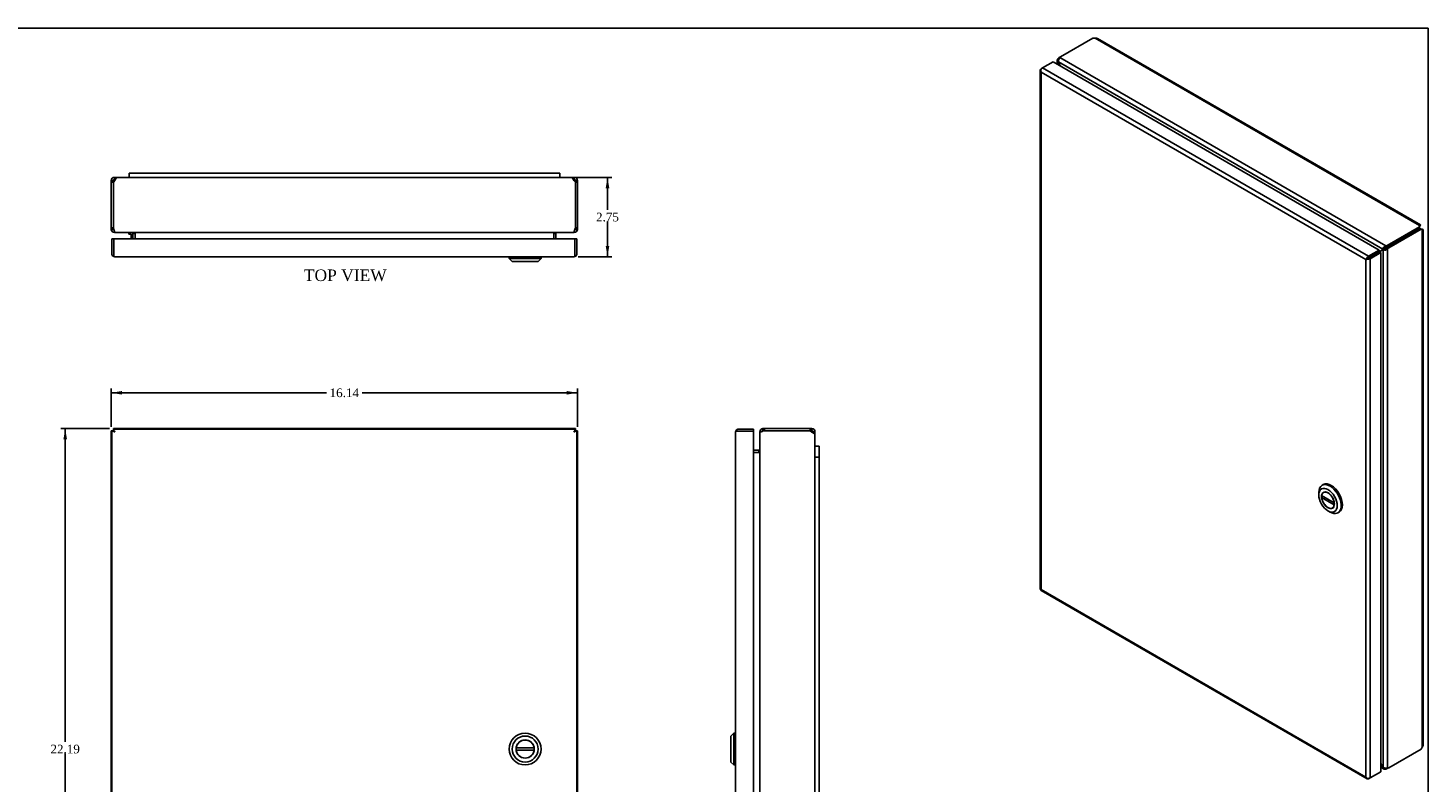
# Model space of a CAD drawing. Header units: inches. Extents: x 0.2 to 77.9, y -0.5 to 51.8.
# Tile 4 of 4: x 29.4 to 77.9, y 25.6 to 51.8. Entities that reach past the tile are written whole.
import ezdxf
from ezdxf.enums import TextEntityAlignment as Align

# ---------------------------------------------------------------- set-up
doc = ezdxf.new("R2010")
doc.units = ezdxf.units.IN
doc.header["$MEASUREMENT"] = 0
for name, color, linetype in [('COM56539-4', 7, 'Continuous'), ('COM56540-4', 7, 'Continuous'), ('COM71234-4', 7, 'Continuous'), ('Default', 7, 'Continuous'), ('GSK11134', 7, 'Continuous'), ('HNG14580-1', 7, 'Continuous'), ('LOK10007', 7, 'Continuous'), ('LOK10007INSERT', 7, 'Continuous')]:
    doc.layers.add(name, color=color, linetype=linetype)
doc.styles.add('SEACAD_Times_New_Roman', font='times.ttf')
doc.dimstyles.new('HAMMOND_(_STH_-_48x32)', dxfattribs={"dimtxt": 0.3, "dimasz": 0.375, "dimexe": 0.15, "dimexo": 0.15, "dimgap": 0.075, "dimtad": 0, "dimtih": 1, "dimtoh": 1, "dimzin": 0, "dimdsep": 46, "dimtxsty": 'SEACAD_Times_New_Roman', "dimblk1": '_SE_FILLED', "dimblk2": '_SE_FILLED', "dimsah": 1, "dimcen": 0.15, "dimadec": 0, "dimazin": 0, "dimtfac": 0.8, "dimtofl": 0, "dimtmove": 0, "dimatfit": 3, "dimfxl": 1, "dimtolj": 1, "dimtzin": 0, "dimarcsym": 0})

# ---------------------------------------------------------------- blocks, each defined once
blk = doc.blocks.new('SE')
at = {"layer": 'COM56539-4', "color": 7, "linetype": 'Continuous'}
for p, q in [((66.286, 51.403), (65.167, 50.757)), ((66.361, 51.405), (66.286, 51.403)), ((66.361, 51.405), (77.599, 44.916)), ((77.623, 44.939), (66.445, 51.393)), ((65.093, 50.579), (65.103, 50.544)), ((76.322, 44.096), (65.093, 50.579)), ((65.103, 50.544), (65.165, 50.435)), ((65.167, 50.757), (65.144, 50.726)), ((76.424, 44.213), (65.144, 50.726)), ((76.478, 44.227), (77.597, 44.873)), ((76.478, 44.168), (77.597, 44.814)), ((77.597, 44.873), (77.599, 44.916)), ((77.597, 44.814), (77.597, 44.873)), ((77.597, 44.814), (77.599, 44.857)), ((77.599, 44.857), (77.599, 44.916)), ((77.602, 44.9), (77.615, 44.907)), ((77.615, 44.907), (77.602, 44.899)), ((76.373, 44.125), (76.322, 44.096)), ((76.373, 44.125), (76.363, 44.102)), ((76.424, 44.213), (76.478, 44.227)), ((76.424, 44.155), (76.424, 44.213)), ((76.424, 44.155), (76.478, 44.168)), ((76.478, 44.168), (76.478, 44.227)), ((76.312, 44.072), (76.199, 44.007)), ((76.363, 44.102), (76.312, 44.072)), ((76.312, 44.072), (76.322, 44.096)), ((76.312, 26.189), (76.25, 26.297)), ((76.25, 26.196), (76.322, 26.154)), ((76.322, 26.154), (76.312, 26.189)), ((76.25, 26.159), (76.357, 26.097)), ((76.337, 26.163), (76.322, 26.154)), ((76.424, 26.129), (76.424, 26.095)), ((76.478, 26.109), (76.424, 26.095)), ((76.529, 26.138), (76.478, 26.109)), ((76.478, 26.131), (76.478, 26.109))]:
    blk.add_line(p, q, dxfattribs=at)
for centre, radius, start, end in [((66.387, 51.292), 0.115, 60, 103.25), ((65.267, 50.601), 0.176, 134.5943, 187.1924), ((76.492, 44.052), 0.176, 112.8076, 165.4057), ((76.437, 44.073), 0.0828, 99.2174, 140.7826)]:
    blk.add_arc(centre, radius, start, end, dxfattribs=at)
for points, knots in [([(77.599, 44.916), (77.604, 44.925), (77.609, 44.931), (77.618, 44.939), (77.621, 44.94), (77.625, 44.938), (77.626, 44.934), (77.623, 44.923), (77.62, 44.916), (77.615, 44.907)], [0, 0, 0, 0, 0.25, 0.25, 0.5, 0.5, 0.75, 0.75, 1, 1, 1, 1]), ([(77.599, 44.873), (77.599, 44.876), (77.6, 44.883), (77.601, 44.892), (77.602, 44.898), (77.602, 44.901), (77.601, 44.901), (77.601, 44.901)], [0, 0, 0, 0, 0.0981664, 0.2040624, 0.3183117, 0.4409425, 0.4854049, 0.4854049, 0.4854049, 0.4854049]), ([(76.424, 26.095), (76.412, 26.091), (76.4, 26.089), (76.377, 26.089), (76.366, 26.092), (76.348, 26.103), (76.34, 26.11), (76.328, 26.13), (76.324, 26.141), (76.322, 26.154)], [0, 0, 0, 0, 0.25, 0.25, 0.5, 0.5, 0.75, 0.75, 1, 1, 1, 1])]:
    blk.add_open_spline(points, degree=3, knots=knots, dxfattribs=at)
at = {"layer": 'COM56540-4', "color": 7, "linetype": 'Continuous'}
for p, q in [((65.046, 50.629), (65.046, 50.505)), ((65.077, 50.688), (65.116, 50.728)), ((65.107, 50.671), (65.077, 50.688)), ((65.093, 50.579), (65.077, 50.57)), ((65.103, 50.544), (65.077, 50.57)), ((65.077, 50.57), (65.077, 50.486)), ((65.103, 50.544), (65.165, 50.435)), ((65.116, 50.728), (65.167, 50.757)), ((65.135, 50.716), (65.116, 50.728)), ((77.597, 44.814), (76.478, 44.168)), ((77.648, 44.785), (76.529, 44.139)), ((77.597, 44.814), (77.648, 44.785)), ((77.597, 44.814), (77.636, 44.795)), ((77.636, 44.795), (77.687, 44.765)), ((77.648, 44.785), (77.687, 44.765)), ((77.687, 44.783), (77.672, 44.776)), ((77.673, 44.776), (77.687, 44.783)), ((77.687, 44.765), (77.687, 26.849)), ((77.718, 26.928), (77.718, 44.774)), ((76.478, 44.168), (76.439, 44.128)), ((76.439, 44.128), (76.49, 44.099)), ((76.478, 44.168), (76.529, 44.139)), ((76.529, 44.139), (76.49, 44.099)), ((75.807, 43.781), (75.808, 43.781)), ((75.909, 43.839), (75.909, 43.839)), ((76.312, 44.072), (76.199, 44.007)), ((76.363, 44.102), (76.312, 44.072)), ((76.337, 44.069), (76.312, 44.072)), ((76.388, 44.099), (76.337, 44.069)), ((76.337, 26.163), (76.337, 44.069)), ((76.363, 44.102), (76.388, 44.099)), ((76.49, 26.133), (76.49, 44.099)), ((76.529, 26.138), (77.648, 26.784)), ((77.687, 26.849), (77.648, 26.784)), ((76.312, 26.189), (76.25, 26.297)), ((76.312, 26.189), (76.337, 26.163)), ((76.49, 26.133), (76.529, 26.138))]:
    blk.add_line(p, q, dxfattribs=at)
for centre, radius, start, end in [((76.375, 44.181), 0.0828, 279.2174, 320.7826), ((76.384, 44.239), 0.176, 254.5943, 307.1924), ((77.602, 26.928), 0.115, 316.75, 0), ((76.443, 26.303), 0.176, 232.8076, 285.4057)]:
    blk.add_arc(centre, radius, start, end, dxfattribs=at)
for points, knots in [([(65.077, 50.57), (65.067, 50.579), (65.059, 50.588), (65.049, 50.608), (65.046, 50.619), (65.046, 50.64), (65.049, 50.65), (65.059, 50.67), (65.067, 50.68), (65.077, 50.688)], [0, 0, 0, 0, 0.25, 0.25, 0.5, 0.5, 0.75, 0.75, 1, 1, 1, 1]), ([(77.674, 44.774), (77.674, 44.774), (77.674, 44.775), (77.669, 44.777), (77.661, 44.781), (77.653, 44.785), (77.649, 44.787)], [0.4854047, 0.4854047, 0.4854047, 0.4854047, 0.5714539, 0.7089602, 0.8522655, 1, 1, 1, 1]), ([(77.687, 44.765), (77.697, 44.765), (77.705, 44.766), (77.715, 44.77), (77.718, 44.772), (77.718, 44.777), (77.715, 44.779), (77.705, 44.782), (77.697, 44.783), (77.687, 44.783)], [0, 0, 0, 0, 0.25, 0.25, 0.5, 0.5, 0.75, 0.75, 1, 1, 1, 1])]:
    blk.add_open_spline(points, degree=3, knots=knots, dxfattribs=at)
at = {"layer": 'COM71234-4', "color": 7, "linetype": 'Continuous'}
for p, q in [((64.91, 50.583), (64.544, 50.372)), ((76.199, 44.065), (64.91, 50.583)), ((64.462, 50.298), (64.462, 32.323)), ((64.482, 50.29), (64.463, 50.288)), ((64.493, 50.343), (64.544, 50.372)), ((75.731, 43.737), (64.493, 50.225)), ((64.493, 50.225), (64.493, 32.309)), ((64.493, 50.225), (64.493, 50.225)), ((64.493, 50.225), (64.493, 50.225)), ((64.493, 50.225), (64.493, 50.225)), ((64.493, 50.225), (64.493, 50.225)), ((64.493, 50.225), (64.493, 50.225)), ((64.544, 50.372), (75.833, 43.854)), ((75.731, 25.82), (75.731, 43.737)), ((75.731, 43.737), (75.731, 43.737)), ((75.731, 43.737), (75.731, 43.737)), ((75.732, 43.737), (75.731, 43.737)), ((75.731, 43.737), (75.732, 43.737)), ((75.797, 43.775), (75.732, 43.737)), ((75.732, 43.737), (75.797, 43.775)), ((75.797, 43.775), (75.771, 43.782)), ((75.797, 43.775), (75.79, 43.749)), ((75.833, 43.796), (75.797, 43.775)), ((75.797, 43.775), (75.833, 43.795)), ((75.833, 43.854), (76.199, 44.065)), ((75.833, 43.796), (76.199, 44.007)), ((76.199, 44.007), (75.833, 43.795)), ((75.833, 43.796), (75.833, 43.796)), ((75.833, 43.796), (75.833, 43.796)), ((75.833, 43.795), (75.833, 43.795)), ((75.833, 43.795), (75.833, 43.795)), ((76.25, 43.977), (75.884, 43.766)), ((75.884, 43.766), (75.884, 25.791)), ((76.199, 44.065), (76.199, 44.007)), ((76.25, 43.977), (76.199, 44.007)), ((76.25, 26.002), (76.25, 43.977)), ((64.49, 32.274), (75.779, 25.756)), ((64.493, 32.309), (75.731, 25.82)), ((64.493, 32.309), (64.493, 32.309)), ((64.493, 32.308), (64.493, 32.309)), ((64.493, 32.309), (64.493, 32.309)), ((64.493, 32.308), (64.493, 32.308)), ((75.731, 25.82), (75.731, 25.82)), ((75.731, 25.82), (75.731, 25.82)), ((75.732, 25.82), (75.731, 25.82)), ((75.731, 25.82), (75.731, 25.82)), ((75.731, 25.82), (75.732, 25.82)), ((75.782, 25.778), (75.771, 25.763)), ((75.884, 25.791), (75.833, 25.762)), ((75.884, 25.791), (76.25, 26.002))]:
    blk.add_line(p, q, dxfattribs=at)
for centre, radius, start, end in [((64.593, 50.311), 0.132, 190.1526, 220.7154), ((64.683, 50.291), 0.201, 177.8102, 199.2147), ((75.907, 43.621), 0.21, 130.3254, 146.5936), ((75.719, 43.947), 0.21, 273.4064, 289.6746), ((75.884, 25.951), 0.201, 220.7853, 242.1898), ((75.856, 25.864), 0.132, 199.2846, 229.8474)]:
    blk.add_arc(centre, radius, start, end, dxfattribs=at)
for centre, major_axis, start_param, end_param in [((64.57, 50.298), (0.108, 0), 2.356194, 3.306936), ((64.544, 50.284), (0.054, 0.0935), 0.785398, 1.73614), ((75.833, 43.766), (0.054, 0.0935), 0.785398, 1.73614), ((75.808, 43.81), (0.108, 0), 4.547046, 5.497787), ((64.57, 32.323), (0.108, 0), 3.141593, 3.306936), ((64.544, 32.367), (0.054, 0.0935), 2.976249, 3.141593), ((75.833, 25.85), (0.054, 0.0935), 2.976249, 3.926991), ((75.808, 25.835), (0.108, 0), 4.547046, 5.497787)]:
    blk.add_ellipse(centre, major_axis=major_axis, ratio=0.57735, start_param=start_param, end_param=end_param, dxfattribs=at)
for points in [[(64.463, 32.313), (64.465, 32.312), (64.469, 32.31), (64.479, 32.309), (64.485, 32.308), (64.493, 32.309)], [(64.482, 32.28), (64.482, 32.283), (64.482, 32.286), (64.486, 32.296), (64.489, 32.302), (64.493, 32.308)]]:
    blk.add_open_spline(points, degree=3, knots=[0, 0, 0, 0, 0.5, 0.5, 1, 1, 1, 1], dxfattribs=at)
at = {"layer": 'LOK10007', "color": 7, "linetype": 'Continuous'}
for p, q in [((74.263, 35.944), (74.22, 35.919)), ((74.106, 35.668), (74.106, 35.586)), ((74.425, 35.035), (74.495, 34.994)), ((74.77, 34.967), (74.813, 34.991))]:
    blk.add_line(p, q, dxfattribs=at)
for centre, start_param, end_param in [((74.495, 35.443), 0, 0.785398), ((74.495, 35.443), 2.356194, 6.283185), ((74.538, 35.468), 3.141593, 6.283185)]:
    blk.add_ellipse(centre, major_axis=(-0.275, 0.476), ratio=0.57735, start_param=start_param, end_param=end_param, dxfattribs=at)
for major_axis in [(-0.225, 0.39), (-0.158, 0.273)]:
    blk.add_ellipse((74.425, 35.402), major_axis=major_axis, ratio=0.57735, dxfattribs=at)
at = {"layer": 'LOK10007INSERT', "color": 7, "linetype": 'Continuous'}
for p, q in [((74.644, 35.308), (74.205, 35.562)), ((74.205, 35.496), (74.262, 35.529)), ((74.205, 35.496), (74.644, 35.243)), ((74.288, 35.684), (74.268, 35.673)), ((74.581, 35.132), (74.601, 35.143)), ((74.644, 35.308), (74.645, 35.309)), ((74.646, 35.244), (74.644, 35.243))]:
    blk.add_line(p, q, dxfattribs=at)
for major_axis in [(0.156, -0.271), (-0.156, 0.271)]:
    blk.add_ellipse((74.425, 35.402), major_axis=major_axis, ratio=0.57735, start_param=0.91375, end_param=3.798639, dxfattribs=at)
blk = doc.blocks.new('SE1')
at = {"layer": 'COM56539-4', "color": 7, "linetype": 'Continuous'}
for p, q in [((32.368, 37.811), (32.368, 37.883)), ((32.368, 37.883), (32.389, 37.883)), ((48.342, 37.883), (32.389, 37.883)), ((32.389, 37.868), (32.389, 37.883)), ((48.342, 37.883), (48.364, 37.883)), ((48.342, 37.868), (48.342, 37.883)), ((48.364, 37.811), (48.364, 37.883)), ((32.368, 37.811), (32.384, 37.811)), ((48.349, 37.811), (48.364, 37.811)), ((32.384, 15.765), (32.368, 15.765)), ((32.368, 15.765), (32.368, 15.693)), ((32.389, 15.693), (32.368, 15.693)), ((32.389, 15.709), (32.389, 15.693)), ((32.389, 15.693), (48.342, 15.693)), ((48.342, 15.709), (48.342, 15.693)), ((48.364, 15.693), (48.342, 15.693)), ((48.364, 15.765), (48.349, 15.765)), ((48.364, 15.765), (48.364, 15.693))]:
    blk.add_line(p, q, dxfattribs=at)
for points, knots in [([(32.389, 37.883), (32.392, 37.883), (32.395, 37.881), (32.399, 37.874), (32.4, 37.872), (32.401, 37.869)], [0, 0, 0, 0, 0.25, 0.25, 0.3272308, 0.3272308, 0.3272308, 0.3272308]), ([(48.331, 37.869), (48.332, 37.872), (48.332, 37.874), (48.336, 37.881), (48.339, 37.883), (48.342, 37.883)], [0.6727692, 0.6727692, 0.6727692, 0.6727692, 0.75, 0.75, 1, 1, 1, 1]), ([(32.401, 15.707), (32.4, 15.705), (32.399, 15.703), (32.395, 15.696), (32.392, 15.693), (32.389, 15.693)], [0.6727692, 0.6727692, 0.6727692, 0.6727692, 0.75, 0.75, 1, 1, 1, 1]), ([(48.342, 15.693), (48.339, 15.693), (48.336, 15.696), (48.332, 15.703), (48.332, 15.705), (48.331, 15.707)], [0, 0, 0, 0, 0.25, 0.25, 0.3272308, 0.3272308, 0.3272308, 0.3272308])]:
    blk.add_open_spline(points, degree=3, knots=knots, dxfattribs=at)
at = {"layer": 'COM56540-4', "color": 7, "linetype": 'Continuous'}
for p, q in [((32.368, 37.811), (32.296, 37.811)), ((32.296, 37.79), (32.296, 37.811)), ((32.296, 37.79), (32.296, 15.787)), ((32.312, 37.79), (32.296, 37.79)), ((32.368, 37.796), (32.368, 37.811)), ((48.364, 37.811), (48.364, 37.796)), ((48.364, 37.811), (48.436, 37.811)), ((48.421, 37.79), (48.436, 37.79)), ((48.436, 37.811), (48.436, 37.79)), ((48.436, 15.787), (48.436, 37.79)), ((32.296, 15.765), (32.296, 15.787)), ((32.312, 15.787), (32.296, 15.787)), ((32.368, 15.765), (32.296, 15.765)), ((32.368, 15.765), (32.368, 15.781)), ((48.364, 15.781), (48.364, 15.765)), ((48.364, 15.765), (48.436, 15.765)), ((48.421, 15.787), (48.436, 15.787)), ((48.436, 15.787), (48.436, 15.765))]:
    blk.add_line(p, q, dxfattribs=at)
for points, knots in [([(32.31, 37.778), (32.308, 37.779), (32.306, 37.78), (32.299, 37.784), (32.296, 37.787), (32.296, 37.79)], [0.6673895, 0.6673895, 0.6673895, 0.6673895, 0.75, 0.75, 1, 1, 1, 1]), ([(48.436, 37.79), (48.436, 37.787), (48.433, 37.784), (48.426, 37.78), (48.424, 37.779), (48.422, 37.778)], [0, 0, 0, 0, 0.25, 0.25, 0.3218575, 0.3218575, 0.3218575, 0.3218575]), ([(32.296, 15.787), (32.296, 15.79), (32.299, 15.793), (32.306, 15.797), (32.308, 15.798), (32.31, 15.799)], [0, 0, 0, 0, 0.25, 0.25, 0.3326105, 0.3326105, 0.3326105, 0.3326105]), ([(48.422, 15.799), (48.424, 15.798), (48.426, 15.797), (48.433, 15.793), (48.436, 15.79), (48.436, 15.787)], [0.6781425, 0.6781425, 0.6781425, 0.6781425, 0.75, 0.75, 1, 1, 1, 1])]:
    blk.add_open_spline(points, degree=3, knots=knots, dxfattribs=at)
at = {"layer": 'COM71234-4', "color": 7, "linetype": 'Continuous'}
for p, q in [((32.384, 37.868), (48.349, 37.868)), ((32.384, 37.868), (32.384, 37.823)), ((32.384, 37.796), (32.384, 37.823)), ((48.349, 37.868), (48.349, 37.823)), ((48.349, 37.796), (48.349, 37.823)), ((32.312, 15.781), (32.312, 37.796)), ((32.312, 37.796), (32.357, 37.796)), ((32.384, 37.796), (32.357, 37.796)), ((32.414, 37.766), (32.384, 37.796)), ((32.419, 37.76), (32.42, 37.76)), ((32.42, 37.76), (32.42, 37.76)), ((32.42, 37.76), (32.42, 37.76)), ((32.42, 37.76), (32.42, 37.76)), ((32.42, 37.76), (32.42, 37.76)), ((48.313, 37.76), (48.313, 37.76)), ((48.313, 37.76), (48.313, 37.76)), ((48.313, 37.76), (48.313, 37.76)), ((48.313, 37.76), (48.313, 37.76)), ((48.319, 37.766), (48.349, 37.796)), ((48.349, 37.796), (48.376, 37.796)), ((48.421, 37.796), (48.376, 37.796)), ((48.421, 37.796), (48.421, 15.781)), ((32.312, 15.781), (32.357, 15.781)), ((32.384, 15.781), (32.357, 15.781)), ((32.414, 15.812), (32.384, 15.781)), ((32.384, 15.781), (32.384, 15.754)), ((32.384, 15.709), (32.384, 15.754)), ((48.349, 15.709), (32.384, 15.709)), ((32.42, 15.817), (32.419, 15.817)), ((32.42, 15.817), (32.42, 15.817)), ((32.42, 15.817), (32.42, 15.817)), ((32.42, 15.817), (32.42, 15.817)), ((48.313, 15.817), (48.313, 15.817)), ((48.313, 15.817), (48.313, 15.817)), ((48.313, 15.817), (48.313, 15.817)), ((48.313, 15.817), (48.313, 15.816)), ((48.313, 15.817), (48.313, 15.817)), ((48.319, 15.811), (48.349, 15.781)), ((48.349, 15.781), (48.376, 15.781)), ((48.349, 15.781), (48.349, 15.754)), ((48.349, 15.709), (48.349, 15.754)), ((48.421, 15.781), (48.376, 15.781))]:
    blk.add_line(p, q, dxfattribs=at)
for centre, start, end in [((31.681, 37.379), 27.3195, 32.2737), ((49.052, 37.379), 147.7263, 152.6805), ((32.801, 38.499), 237.7263, 242.6805), ((47.932, 38.499), 297.3195, 302.2737), ((32.801, 15.078), 117.3195, 122.2737), ((31.681, 16.198), 327.7263, 332.6805), ((47.932, 15.078), 57.7263, 62.6805), ((49.052, 16.198), 207.3195, 212.2737)]:
    blk.add_arc(centre, 0.831, start, end, dxfattribs=at)
at = {"layer": 'LOK10007', "color": 7, "linetype": 'Continuous'}
for radius in [0.55, 0.45, 0.315]:
    blk.add_circle((46.625, 26.788), radius, dxfattribs=at)
at = {"layer": 'LOK10007INSERT', "color": 7, "linetype": 'Continuous'}
for p, q in [((46.935, 26.828), (46.315, 26.828)), ((46.315, 26.748), (46.935, 26.748))]:
    blk.add_line(p, q, dxfattribs=at)
for start, end in [(172.646, 187.354), (7.354, 172.646), (187.354, 352.646), (352.646, 7.354)]:
    blk.add_arc((46.625, 26.788), 0.313, start, end, dxfattribs=at)
blk = doc.blocks.new('SE4')
at = {"layer": 'COM56539-4', "color": 7, "linetype": 'Continuous'}
for p, q in [((54.86, 37.883), (54.915, 37.883)), ((54.86, 37.811), (54.86, 37.883)), ((54.915, 37.883), (56.498, 37.883)), ((54.915, 37.811), (54.915, 37.883)), ((56.498, 37.811), (56.498, 37.883)), ((56.498, 37.883), (56.552, 37.883)), ((56.552, 37.811), (56.552, 37.883)), ((54.797, 37.775), (54.752, 37.775)), ((54.752, 37.754), (54.752, 37.775)), ((54.86, 37.811), (54.915, 37.811)), ((56.498, 37.811), (56.552, 37.811)), ((56.588, 37.775), (56.66, 37.775)), ((56.588, 37.775), (56.588, 37.742)), ((56.66, 37.775), (56.66, 37.674)), ((54.716, 37.133), (54.535, 37.133)), ((54.716, 37.061), (54.716, 37.133)), ((54.716, 16.515), (54.716, 16.443)), ((54.716, 16.443), (54.535, 16.443)), ((54.752, 15.801), (54.752, 15.823)), ((54.797, 15.801), (54.752, 15.801)), ((54.915, 15.765), (54.86, 15.765)), ((54.86, 15.765), (54.86, 15.693)), ((54.915, 15.693), (54.86, 15.693)), ((54.915, 15.765), (54.915, 15.693)), ((56.498, 15.693), (54.915, 15.693)), ((56.498, 15.765), (56.498, 15.693)), ((56.552, 15.765), (56.498, 15.765)), ((56.552, 15.693), (56.498, 15.693)), ((56.552, 15.765), (56.552, 15.693)), ((56.588, 15.835), (56.588, 15.801)), ((56.588, 15.801), (56.66, 15.801)), ((56.66, 15.903), (56.66, 15.801))]:
    blk.add_line(p, q, dxfattribs=at)
for centre, radius, start, end in [((54.86, 37.775), 0.108, 90, 180), ((56.552, 37.775), 0.108, 0, 90), ((54.86, 37.775), 0.036, 90, 168.5919), ((56.552, 37.775), 0.036, 0, 90), ((54.716, 37.169), 0.036, 270, 0), ((54.716, 16.407), 0.036, 0, 90), ((54.86, 15.801), 0.108, 180, 270), ((54.86, 15.801), 0.036, 191.4081, 270), ((56.552, 15.801), 0.036, 270, 0), ((56.552, 15.801), 0.108, 270, 360)]:
    blk.add_arc(centre, radius, start, end, dxfattribs=at)
at = {"layer": 'COM56540-4', "color": 7, "linetype": 'Continuous'}
for p, q in [((54.752, 15.823), (54.752, 37.754)), ((54.915, 37.811), (54.86, 37.79)), ((56.498, 37.811), (54.915, 37.811)), ((56.498, 37.811), (56.552, 37.76)), ((56.66, 15.903), (56.66, 37.674)), ((54.716, 37.061), (54.535, 37.061)), ((54.716, 16.515), (54.535, 16.515)), ((54.86, 15.787), (54.915, 15.765)), ((54.915, 15.765), (56.498, 15.765)), ((56.552, 15.817), (56.498, 15.765))]:
    blk.add_line(p, q, dxfattribs=at)
for centre, start, end in [((54.526, 37.185), 327.0265, 356.1036), ((54.526, 16.392), 3.8964, 32.9735)]:
    blk.add_arc(centre, 0.227, start, end, dxfattribs=at)
for points in [[(54.86, 37.79), (54.846, 37.787), (54.832, 37.784), (54.806, 37.778), (54.794, 37.775), (54.774, 37.769), (54.766, 37.766), (54.755, 37.76), (54.752, 37.757), (54.752, 37.754)], [(56.552, 37.76), (56.566, 37.753), (56.58, 37.746), (56.607, 37.732), (56.619, 37.724), (56.639, 37.71), (56.647, 37.703), (56.657, 37.689), (56.66, 37.681), (56.66, 37.674)], [(54.752, 15.823), (54.752, 15.82), (54.755, 15.817), (54.766, 15.811), (54.774, 15.808), (54.794, 15.802), (54.806, 15.799), (54.832, 15.793), (54.846, 15.79), (54.86, 15.787)], [(56.66, 15.903), (56.66, 15.895), (56.657, 15.888), (56.647, 15.874), (56.639, 15.867), (56.619, 15.852), (56.607, 15.845), (56.58, 15.831), (56.566, 15.824), (56.552, 15.817)]]:
    blk.add_open_spline(points, degree=3, knots=[0, 0, 0, 0, 0.25, 0.25, 0.5, 0.5, 0.75, 0.75, 1, 1, 1, 1], dxfattribs=at)
at = {"layer": 'COM71234-4', "color": 7, "linetype": 'Continuous'}
for p, q in [((53.968, 37.796), (53.93, 37.823)), ((54.018, 37.868), (54.535, 37.868)), ((54.535, 37.868), (54.535, 37.796)), ((53.91, 15.817), (53.91, 37.76)), ((53.91, 37.76), (53.91, 37.76)), ((53.91, 37.76), (53.91, 37.76)), ((53.91, 37.76), (53.91, 37.76)), ((54.018, 37.796), (53.93, 37.796)), ((54.018, 37.796), (53.968, 37.796)), ((54.018, 37.796), (54.018, 37.796)), ((54.018, 37.796), (54.535, 37.796)), ((54.535, 37.796), (54.018, 37.796)), ((54.535, 15.781), (54.535, 37.796)), ((53.91, 15.817), (53.91, 15.817)), ((53.91, 15.817), (53.91, 15.817)), ((53.91, 15.817), (53.91, 15.817)), ((54.018, 15.781), (53.93, 15.781)), ((53.968, 15.781), (53.93, 15.754)), ((53.968, 15.781), (54.018, 15.781)), ((54.018, 15.781), (54.535, 15.781)), ((54.018, 15.781), (54.018, 15.781)), ((54.535, 15.781), (54.018, 15.781)), ((54.535, 15.709), (54.018, 15.709)), ((54.535, 15.709), (54.535, 15.781))]:
    blk.add_line(p, q, dxfattribs=at)
for centre, radius, start, end in [((54.018, 37.76), 0.108, 144.4735, 179.7825), ((54.018, 37.76), 0.108, 90, 144.4735), ((54.018, 37.76), 0.108, 179.8992, 180), ((54.018, 37.76), 0.036, 90, 93.7902), ((54.018, 15.817), 0.108, 180, 180.1008), ((54.018, 15.817), 0.108, 180.2175, 215.5265), ((54.018, 15.817), 0.108, 215.5265, 270), ((54.018, 15.817), 0.036, 266.2098, 270)]:
    blk.add_arc(centre, radius, start, end, dxfattribs=at)
for points in [[(53.93, 37.796), (53.924, 37.79), (53.919, 37.784), (53.912, 37.772), (53.91, 37.766), (53.91, 37.76)], [(53.93, 15.781), (53.924, 15.787), (53.919, 15.793), (53.912, 15.805), (53.91, 15.811), (53.91, 15.817)]]:
    blk.add_open_spline(points, degree=3, knots=[0, 0, 0, 0, 0.5, 0.5, 1, 1, 1, 1], dxfattribs=at)
at = {"layer": 'GSK11134', "color": 7, "linetype": 'Continuous'}
for p, q in [((56.81, 37.269), (56.66, 37.269)), ((56.81, 36.894), (56.66, 36.894)), ((56.66, 36.894), (56.81, 36.894)), ((56.81, 36.894), (56.81, 37.269)), ((56.81, 16.682), (56.81, 36.894)), ((56.81, 16.682), (56.66, 16.682)), ((56.81, 16.682), (56.66, 16.682)), ((56.81, 16.307), (56.81, 16.682)), ((56.66, 16.307), (56.81, 16.307))]:
    blk.add_line(p, q, dxfattribs=at)
at = {"layer": 'LOK10007', "color": 7, "linetype": 'Continuous'}
for p, q in [((53.85, 27.338), (53.75, 27.238)), ((53.75, 27.238), (53.75, 26.338)), ((53.85, 27.338), (53.85, 26.238)), ((53.91, 27.338), (53.85, 27.338)), ((53.75, 26.338), (53.85, 26.238)), ((53.85, 26.238), (53.91, 26.238))]:
    blk.add_line(p, q, dxfattribs=at)
blk = doc.blocks.new('SE5')
at = {"layer": 'COM56539-4', "color": 7, "linetype": 'Continuous'}
for p, q in [((48.227, 46.582), (32.505, 46.582)), ((32.419, 46.474), (32.368, 46.419)), ((32.368, 46.419), (32.368, 44.836)), ((48.364, 46.419), (48.313, 46.474)), ((48.364, 44.836), (48.364, 46.419)), ((32.368, 44.836), (32.389, 44.782)), ((48.306, 44.674), (32.425, 44.674)), ((33.118, 44.638), (33.118, 44.457)), ((47.614, 44.638), (47.614, 44.457)), ((48.342, 44.782), (48.364, 44.836))]:
    blk.add_line(p, q, dxfattribs=at)
for centre, start, end in [((32.994, 44.447), 57.0265, 86.1036), ((47.737, 44.447), 93.8964, 122.9735)]:
    blk.add_arc(centre, 0.227, start, end, dxfattribs=at)
for points in [[(32.505, 46.582), (32.498, 46.582), (32.491, 46.579), (32.476, 46.568), (32.469, 46.56), (32.455, 46.54), (32.448, 46.528), (32.433, 46.502), (32.426, 46.488), (32.419, 46.474)], [(48.313, 46.474), (48.305, 46.488), (48.298, 46.502), (48.284, 46.528), (48.277, 46.54), (48.263, 46.56), (48.255, 46.568), (48.241, 46.579), (48.234, 46.582), (48.227, 46.582)], [(32.389, 44.782), (32.392, 44.767), (32.395, 44.753), (32.401, 44.727), (32.404, 44.715), (32.41, 44.695), (32.413, 44.687), (32.419, 44.676), (32.422, 44.674), (32.425, 44.674)], [(48.306, 44.674), (48.309, 44.674), (48.312, 44.676), (48.318, 44.687), (48.321, 44.695), (48.327, 44.715), (48.33, 44.727), (48.336, 44.753), (48.339, 44.767), (48.342, 44.782)]]:
    blk.add_open_spline(points, degree=3, knots=[0, 0, 0, 0, 0.25, 0.25, 0.5, 0.5, 0.75, 0.75, 1, 1, 1, 1], dxfattribs=at)
at = {"layer": 'COM56540-4', "color": 7, "linetype": 'Continuous'}
for p, q in [((32.404, 46.51), (32.404, 46.582)), ((32.505, 46.582), (32.404, 46.582)), ((48.328, 46.582), (48.227, 46.582)), ((48.328, 46.51), (48.328, 46.582)), ((32.296, 46.474), (32.296, 46.419)), ((32.368, 46.474), (32.296, 46.474)), ((32.368, 46.419), (32.296, 46.419)), ((32.296, 44.836), (32.296, 46.419)), ((32.368, 46.474), (32.368, 46.419)), ((32.438, 46.51), (32.404, 46.51)), ((48.328, 46.51), (48.294, 46.51)), ((48.364, 46.419), (48.364, 46.474)), ((48.364, 46.474), (48.436, 46.474)), ((48.364, 46.419), (48.436, 46.419)), ((48.436, 46.419), (48.436, 46.474)), ((48.436, 46.419), (48.436, 44.836)), ((32.368, 44.836), (32.296, 44.836)), ((32.296, 44.782), (32.296, 44.836)), ((32.368, 44.782), (32.296, 44.782)), ((32.368, 44.782), (32.368, 44.836)), ((32.404, 44.718), (32.404, 44.674)), ((32.425, 44.674), (32.404, 44.674)), ((33.118, 44.638), (33.046, 44.638)), ((33.046, 44.638), (33.046, 44.457)), ((47.614, 44.638), (47.686, 44.638)), ((47.686, 44.638), (47.686, 44.457)), ((48.328, 44.674), (48.306, 44.674)), ((48.328, 44.718), (48.328, 44.674)), ((48.364, 44.836), (48.364, 44.782)), ((48.364, 44.836), (48.436, 44.836)), ((48.364, 44.782), (48.436, 44.782)), ((48.436, 44.836), (48.436, 44.782))]:
    blk.add_line(p, q, dxfattribs=at)
for centre, radius, start, end in [((32.404, 46.474), 0.108, 90, 180), ((48.328, 46.474), 0.108, 0, 90), ((32.404, 46.474), 0.036, 90, 180), ((48.328, 46.474), 0.036, 0, 90), ((32.404, 44.782), 0.108, 180, 270), ((32.404, 44.782), 0.036, 180, 258.5919), ((33.01, 44.638), 0.036, 0, 90), ((47.722, 44.638), 0.036, 90, 180), ((48.328, 44.782), 0.108, 270, 0), ((48.328, 44.782), 0.036, 281.4081, 0)]:
    blk.add_arc(centre, radius, start, end, dxfattribs=at)
at = {"layer": 'COM71234-4', "color": 7, "linetype": 'Continuous'}
for p, q in [((32.312, 44.457), (32.384, 44.457)), ((32.312, 43.94), (32.312, 44.457)), ((48.349, 44.457), (32.384, 44.457)), ((32.384, 44.457), (32.384, 43.94)), ((32.384, 43.94), (32.384, 44.457)), ((48.349, 43.94), (48.349, 44.457)), ((48.421, 44.457), (48.349, 44.457)), ((48.349, 44.457), (48.349, 43.94)), ((48.421, 44.457), (48.421, 43.94)), ((32.384, 43.889), (32.357, 43.852)), ((32.384, 43.94), (32.384, 43.94)), ((32.384, 43.94), (32.384, 43.852)), ((32.384, 43.94), (32.384, 43.889)), ((32.419, 43.832), (32.42, 43.832)), ((48.313, 43.832), (32.42, 43.832)), ((32.42, 43.832), (32.42, 43.832)), ((32.42, 43.832), (32.42, 43.832)), ((48.313, 43.832), (48.313, 43.832)), ((48.313, 43.832), (48.313, 43.832)), ((48.313, 43.832), (48.313, 43.832)), ((48.349, 43.94), (48.349, 43.94)), ((48.349, 43.94), (48.349, 43.852)), ((48.349, 43.889), (48.349, 43.94)), ((48.349, 43.889), (48.376, 43.852))]:
    blk.add_line(p, q, dxfattribs=at)
for centre, radius, start, end in [((32.42, 43.94), 0.108, 180, 234.4735), ((32.42, 43.94), 0.108, 234.4735, 269.7825), ((32.42, 43.94), 0.036, 180, 183.7902), ((32.42, 43.94), 0.108, 269.8992, 270), ((48.313, 43.94), 0.108, 270.2175, 305.5265), ((48.313, 43.94), 0.108, 270, 270.1008), ((48.313, 43.94), 0.036, 356.2098, 0), ((48.313, 43.94), 0.108, 305.5265, 0)]:
    blk.add_arc(centre, radius, start, end, dxfattribs=at)
for points in [[(32.384, 43.852), (32.39, 43.845), (32.396, 43.84), (32.408, 43.833), (32.414, 43.832), (32.42, 43.832)], [(48.349, 43.852), (48.343, 43.845), (48.337, 43.84), (48.325, 43.833), (48.319, 43.832), (48.313, 43.832)]]:
    blk.add_open_spline(points, degree=3, knots=[0, 0, 0, 0, 0.5, 0.5, 1, 1, 1, 1], dxfattribs=at)
at = {"layer": 'GSK11134', "color": 7, "linetype": 'Continuous'}
for p, q in [((32.91, 46.582), (32.91, 46.732)), ((32.91, 46.732), (32.912, 46.732)), ((47.822, 46.732), (32.912, 46.732)), ((32.912, 46.732), (32.912, 46.582)), ((47.822, 46.732), (47.822, 46.582))]:
    blk.add_line(p, q, dxfattribs=at)
at = {"layer": 'HNG14580-1', "color": 7, "linetype": 'Continuous'}
for p, q in [((32.908, 44.617), (32.908, 44.674)), ((32.908, 44.617), (32.968, 44.617)), ((32.989, 44.596), (32.989, 44.457))]:
    blk.add_line(p, q, dxfattribs=at)
for radius in [0.078, 0.021]:
    blk.add_arc((32.968, 44.596), radius, 0, 90, dxfattribs=at)
at = {"layer": 'LOK10007', "color": 7, "linetype": 'Continuous'}
for p, q in [((46.075, 43.832), (46.075, 43.772)), ((47.175, 43.772), (46.075, 43.772)), ((46.075, 43.772), (46.175, 43.672)), ((47.075, 43.672), (46.175, 43.672)), ((47.075, 43.672), (47.175, 43.772)), ((47.175, 43.772), (47.175, 43.832))]:
    blk.add_line(p, q, dxfattribs=at)
blk = doc.blocks.new('DMBLK55')
at = {"layer": 'Default', "linetype": 'Continuous', "transparency": 16777216}
for points in [[(30.637, 37.508), (30.762, 37.508), (30.7, 37.883)], [(30.637, 16.068), (30.7, 15.693), (30.762, 16.068)]]:
    blk.add_hatch(color=7, dxfattribs=at).paths.add_polyline_path(points)
at = {"layer": 'Default', "color": 7, "linetype": 'Continuous', "transparency": 16777216}
for p, q in [((32.239, 37.883), (30.55, 37.883)), ((30.7, 27.043), (30.7, 37.883)), ((30.7, 15.693), (30.7, 26.638)), ((32.239, 15.693), (30.55, 15.693))]:
    blk.add_line(p, q, dxfattribs=at)
at = {"layer": 'Default', "color": 7, "linetype": 'Continuous', "transparency": 16777216, "style": 'SEACAD_Times_New_Roman'}
blk.add_text('22.19', height=0.3, dxfattribs=at).set_placement((30.188, 26.938), align=Align.TOP_LEFT)
blk = doc.blocks.new('_SE_FILLED')
at = {"color": 0}
blk.add_line((0, 0), (-1, 0), dxfattribs=at)
blk.add_solid([(0, 0), (-1, -0.1665), (-1, 0.1665), (0, 0)], dxfattribs=at)
blk = doc.blocks.new('DMBLK56')
at = {"layer": 'Default', "linetype": 'Continuous', "transparency": 16777216}
for points in [[(32.671, 39.185), (32.296, 39.122), (32.671, 39.06)], [(48.061, 39.185), (48.061, 39.06), (48.436, 39.122)]]:
    blk.add_hatch(color=7, dxfattribs=at).paths.add_polyline_path(points)
at = {"layer": 'Default', "color": 7, "linetype": 'Continuous', "transparency": 16777216}
for p, q in [((32.296, 37.94), (32.296, 39.272)), ((48.436, 37.94), (48.436, 39.272)), ((32.296, 39.122), (39.749, 39.122)), ((40.983, 39.122), (48.436, 39.122))]:
    blk.add_line(p, q, dxfattribs=at)
at = {"layer": 'Default', "color": 7, "linetype": 'Continuous', "transparency": 16777216, "style": 'SEACAD_Times_New_Roman'}
blk.add_text('16.14', height=0.3, dxfattribs=at).set_placement((39.854, 39.272), align=Align.TOP_LEFT)
blk = doc.blocks.new('DMBLK57')
at = {"layer": 'Default', "linetype": 'Continuous', "transparency": 16777216}
for points in [[(49.54, 46.207), (49.477, 46.582), (49.415, 46.207)], [(49.54, 44.207), (49.415, 44.207), (49.477, 43.832)]]:
    blk.add_hatch(color=7, dxfattribs=at).paths.add_polyline_path(points)
at = {"layer": 'Default', "color": 7, "linetype": 'Continuous', "transparency": 16777216}
for p, q in [((48.377, 46.582), (49.627, 46.582)), ((49.477, 46.582), (49.477, 45.462)), ((49.477, 45.057), (49.477, 43.832)), ((48.463, 43.832), (49.627, 43.832))]:
    blk.add_line(p, q, dxfattribs=at)
at = {"layer": 'Default', "color": 7, "linetype": 'Continuous', "transparency": 16777216, "style": 'SEACAD_Times_New_Roman'}
blk.add_text('2.75', height=0.3, dxfattribs=at).set_placement((49.079, 45.357), align=Align.TOP_LEFT)
blk = doc.blocks.new('BORDER')
at = {"layer": 'Default', "color": 7, "linetype": 'Continuous'}
for p, q in [((0, 27.86), (-41.86, 27.86)), ((0, 0), (0, 27.86))]:
    blk.add_line(p, q, dxfattribs=at)

msp = doc.modelspace()

# ---------------------------------------------------------------- block references
at = {"layer": 'Default', "color": 7, "xscale": 1.855, "yscale": 1.855, "zscale": 1.855}
msp.add_blockref('BORDER', (77.888, 0.072), dxfattribs=at)
at = {"layer": 'Default'}
for name in ['SE', 'SE5', 'SE1', 'SE4']:
    msp.add_blockref(name, (0, 0), dxfattribs=at)

# ---------------------------------------------------------------- texts
at = {"layer": 'Default', "color": 7, "linetype": 'Continuous', "style": 'SEACAD_Times_New_Roman'}
msp.add_text('TOP VIEW', height=0.4, dxfattribs=at).set_placement((38.963, 43.392), align=Align.TOP_LEFT)

# ---------------------------------------------------------------- dimensions: what is measured, and where the dimension line sits
at = {"layer": 'Default', "color": 7, "linetype": 'Continuous'}
for base, p1, p2, angle, picture, middle, dimtype in [((49.477, 43.832), (48.227, 46.582), (48.313, 43.832), 90, 'DMBLK57', (49.477, 45.207), 160), ((32.296, 39.122), (32.296, 37.79), (48.436, 37.79), 0, 'DMBLK56', (40.366, 39.122), 161), ((30.7, 15.693), (32.389, 15.693), (32.389, 37.883), 90, 'DMBLK55', (30.7, 26.788), 161)]:
    dim = msp.add_linear_dim(base=base, p1=p1, p2=p2, angle=angle, text='\\A1;<>', dimstyle='HAMMOND_(_STH_-_48x32)', dxfattribs=at)
    dim.commit()
    dim.dimension.update_dxf_attribs({"geometry": picture, "text_midpoint": middle, "dimtype": dimtype})

doc.saveas('drawing.dxf')
